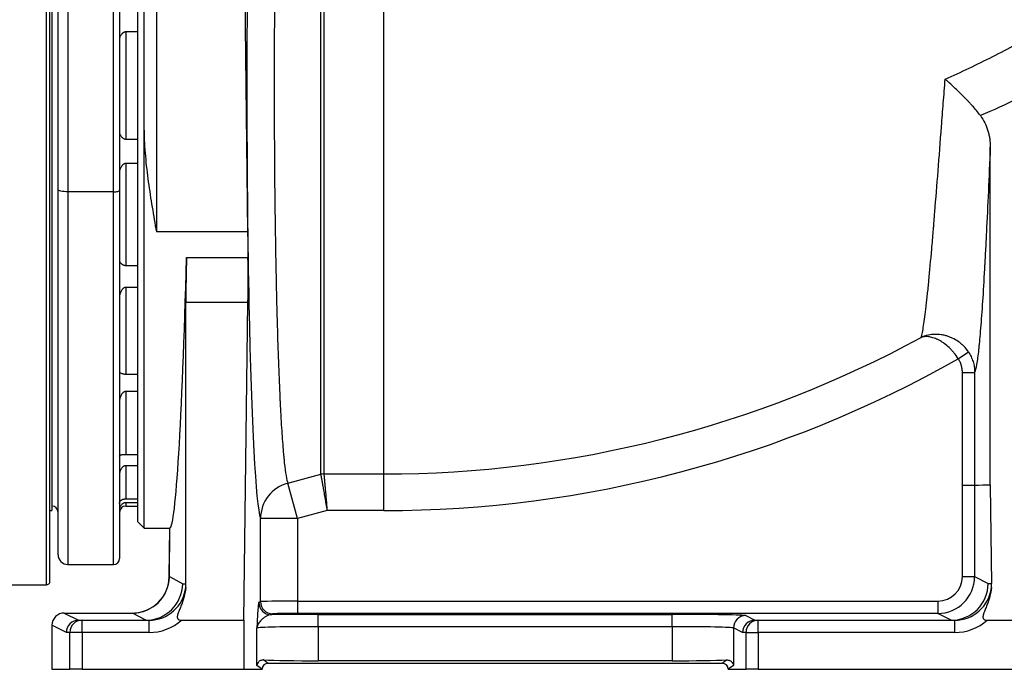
# Model space of a CAD drawing. Header units: millimetres. Extents: x 418 to 3682, y 625 to 3302.
# Tile 12 of 16: x 2380 to 3181, y 625 to 1154. Entities that reach past the tile are written whole.
import ezdxf

# ---------------------------------------------------------------- set-up
doc = ezdxf.new("R2010")
doc.units = ezdxf.units.MM

msp = doc.modelspace()

# ---------------------------------------------------------------- linework, layer by layer
at = {"color": 1, "linetype": 'Continuous', "lineweight": 25}
for p, q in [((2401.33, 1100.25), (2401.33, 1506.75)), ((2624.53, 783.67), (2624.53, 1215.94)), ((2627.12, 1214.68), (2627.12, 784.01)), ((2401.33, 693.75), (2401.33, 1100.25)), ((2418.85, 1013.75), (2418.85, 710.25)), ((2455.85, 710.25), (2455.85, 1013.75)), ((2465.85, 760.54), (2465.85, 757.75))]:
    msp.add_line(p, q, dxfattribs=at)
at = {"color": 7, "linetype": 'Continuous', "lineweight": 25}
for p, q in [((2404.25, 1100.25), (2404.25, 1504.43)), ((2405.85, 1446.25), (2405.85, 1100.25)), ((2675.85, 784), (2675.85, 1401.76)), ((2475.85, 1099.89), (2475.85, 1371.82)), ((2410.85, 1015.53), (2410.85, 1321.15)), ((2418.85, 1319.7), (2418.85, 1013.75)), ((2480.85, 1063.95), (2480.85, 1320.18)), ((2490.85, 1316.88), (2490.85, 981.11)), ((2455.85, 1013.75), (2455.85, 1306.51)), ((2460.85, 1307.62), (2460.85, 1014.86)), ((2561.5, 1271.16), (2565.04, 981.11)), ((2475.85, 1143.91), (2465.85, 1143.91)), ((2465.85, 1143.91), (2465.85, 1056.59)), ((2404.25, 696.07), (2404.25, 1100.25)), ((2405.85, 1100.25), (2405.85, 754.25)), ((2475.85, 744.89), (2475.85, 1099.89)), ((2480.85, 739.89), (2480.85, 1063.95)), ((2465.85, 1056.59), (2475.85, 1056.59)), ((3169.45, 775.21), (3169.45, 1050)), ((2475.85, 1036.8), (2465.85, 1036.8)), ((2465.85, 1036.8), (2465.85, 953.75)), ((2410.85, 718.25), (2410.85, 1015.53)), ((2455.85, 1013.75), (2418.85, 1013.75)), ((2460.85, 1014.86), (2460.85, 925.46)), ((2565.04, 981.11), (2490.85, 981.11)), ((2465.85, 953.75), (2475.85, 953.75)), ((2515.31, 960.1), (2565.33, 960.1)), ((2475.85, 935.9), (2465.85, 935.9)), ((2465.85, 935.9), (2465.85, 865.25)), ((2460.85, 925.46), (2460.85, 828.01)), ((2514.85, 694.54), (2514.85, 923.59)), ((2565.36, 923.59), (2514.85, 923.59)), ((2562.07, 664.89), (2565.36, 923.59)), ((3143.36, 877.84), (3151.65, 883.37)), ((3146.7, 774.9), (3146.73, 866.69)), ((3146.73, 866.69), (3156.72, 866.68)), ((2465.85, 865.25), (2475.85, 865.25)), ((2475.85, 851.09), (2465.85, 851.09)), ((2465.85, 851.09), (2465.85, 799.76)), ((2460.85, 828.01), (2460.85, 757.21)), ((2465.85, 799.76), (2475.85, 799.76)), ((2475.85, 790.66), (2465.85, 790.66)), ((2465.85, 790.66), (2465.85, 763.68)), ((2597.77, 776.46), (2624.53, 783.67)), ((2627.12, 784), (2675.85, 784)), ((2675.85, 754.2), (2675.85, 784)), ((2605.53, 747.67), (2597.77, 776.46)), ((3146.7, 774.9), (3156.69, 774.9)), ((3146.7, 774.88), (3156.69, 774.88)), ((3146.7, 700.38), (3146.7, 774.88)), ((3156.69, 774.88), (3156.69, 700.38)), ((3169.45, 774.58), (3156.69, 774.88)), ((3169.45, 774.58), (3170.47, 694.89)), ((2465.85, 763.68), (2475.85, 763.68)), ((2404.25, 754.25), (2405.85, 754.25)), ((2460.85, 757.21), (2460.85, 719.99)), ((2475.85, 760.54), (2465.85, 760.54)), ((2465.85, 757.75), (2475.85, 757.75)), ((2629.76, 754.2), (2605.53, 747.67)), ((2675.85, 754.2), (2629.76, 754.2)), ((2575.55, 680.06), (2575.55, 747.67)), ((2605.53, 747.67), (2575.55, 747.67)), ((2605.53, 747.67), (2605.53, 680.39)), ((2475.85, 744.89), (2480.85, 739.89)), ((2480.85, 739.89), (2501.7, 739.89)), ((2501.26, 700.37), (2501.7, 739.9)), ((2501.38, 700.34), (2501.89, 739.9)), ((2501.89, 739.9), (2501.7, 739.9)), ((2460.85, 719.99), (2460.85, 715.25)), ((2418.85, 710.25), (2455.85, 710.25)), ((2501.38, 700.34), (2512.22, 694.54)), ((3146.7, 700.38), (3156.69, 700.38)), ((3156.69, 700.38), (3167.68, 694.89)), ((2357.85, 693.75), (2401.33, 693.75)), ((2512.22, 694.54), (2514.85, 694.54)), ((3167.68, 694.89), (3170.47, 694.89)), ((2574.15, 679.36), (2575.55, 680.06)), ((2605.53, 680.39), (2605.53, 670.39)), ((2605.53, 680.39), (3126.7, 680.39)), ((3126.7, 680.39), (3126.7, 670.39)), ((2415.85, 670.74), (2427.55, 664.89)), ((2415.85, 670.74), (2471.29, 670.74)), ((2471.26, 670.72), (2471.29, 670.74)), ((2471.36, 670.72), (2471.26, 670.72)), ((2482.25, 664.89), (2471.36, 670.72)), ((2585.54, 670.06), (2584.15, 669.36)), ((3126.7, 670.39), (2605.53, 670.39)), ((2622.58, 669.6), (2910.5, 669.6)), ((2622.58, 659.6), (2622.58, 669.6)), ((2910.5, 659.6), (2910.5, 669.6)), ((2970.46, 668.59), (2977.86, 664.89)), ((3137.7, 664.89), (3126.7, 670.39)), ((2405.85, 660.75), (2405.85, 624.89)), ((2417.55, 654.89), (2405.85, 660.75)), ((2427.55, 664.89), (2430.35, 664.89)), ((2430.35, 654.89), (2430.35, 664.89)), ((2430.35, 664.89), (2484.86, 664.89)), ((2484.86, 654.89), (2484.86, 664.89)), ((2511.33, 664.89), (2562.07, 664.89)), ((2562.07, 664.89), (2562.07, 624.89)), ((2572.61, 628.12), (2572.61, 658.59)), ((2622.58, 659.6), (2622.58, 631.86)), ((2910.5, 659.6), (2622.58, 659.6)), ((2910.5, 659.6), (2910.5, 631.86)), ((2967.87, 654.89), (2960.47, 658.59)), ((2960.47, 658.59), (2960.47, 628.12)), ((2977.87, 664.89), (2980.66, 664.89)), ((2980.66, 654.89), (2980.66, 664.89)), ((2980.66, 664.89), (3140.48, 664.89)), ((3140.48, 654.89), (3140.48, 664.89)), ((3166.95, 664.89), (3194.74, 664.89)), ((2420.35, 654.89), (2417.55, 654.89)), ((2420.35, 624.89), (2420.35, 654.89)), ((2430.35, 654.89), (2420.35, 654.89)), ((2430.35, 654.89), (2430.35, 624.89)), ((2484.86, 654.89), (2430.35, 654.89)), ((2970.67, 654.89), (2967.87, 654.89)), ((2970.67, 624.89), (2970.67, 654.89)), ((2970.67, 654.89), (2980.66, 654.89)), ((2980.66, 654.89), (2980.66, 624.89)), ((3140.48, 654.89), (2980.66, 654.89)), ((2576.91, 624.9), (2572.61, 628.12)), ((2578.36, 632.56), (2581.91, 629.89)), ((2581.91, 629.89), (2951.17, 629.89)), ((2910.5, 631.86), (2622.58, 631.86)), ((2951.17, 629.89), (2954.72, 632.56)), ((2960.47, 628.12), (2956.16, 624.9)), ((2405.85, 624.89), (2420.35, 624.89)), ((2430.35, 624.89), (2420.35, 624.89)), ((2430.35, 624.89), (2562.07, 624.89)), ((2562.07, 624.89), (2576.91, 624.89)), ((2576.91, 624.9), (2576.91, 624.89)), ((2956.16, 624.9), (2956.16, 624.89)), ((2956.16, 624.89), (2970.67, 624.89)), ((2980.66, 624.89), (2970.67, 624.89)), ((2980.66, 624.89), (3356.35, 624.89))]:
    msp.add_line(p, q, dxfattribs=at)
at = {"color": 7, "linetype": 'Continuous', "lineweight": 25, "flags": 128}
for points in [[(2418.85, 1013.75), (2417.29, 1013.79), (2415.79, 1013.89), (2414.4, 1014.05), (2413.19, 1014.27), (2412.2, 1014.54), (2411.46, 1014.85), (2411, 1015.18), (2410.85, 1015.53)], [(2455.85, 1013.75), (2456.82, 1013.77), (2457.76, 1013.84), (2458.63, 1013.94), (2459.38, 1014.08), (2460, 1014.25), (2460.47, 1014.44), (2460.75, 1014.65), (2460.85, 1014.86)], [(3156.72, 866.68), (3156.72, 846.68), (3156.69, 774.9)], [(3156.69, 774.9), (3159.88, 774.98), (3163.37, 775.06), (3169.45, 775.21)]]:
    msp.add_lwpolyline(points, dxfattribs=at)
at = {"color": 7, "linetype": 'Continuous', "lineweight": 25}
for centre, radius, start, end in [((2675.85, 1699.89), 915.89, 270, 298.52719), ((2675.85, 1699.89), 945.69, 270, 299.62741), ((2627.12, 773.95), 10.06, 89.99867, 104.90264), ((2627.14, 773.93), 10.07, 90.10066, 104.99525), ((2605.55, 747.49), 30, 105.02953, 179.66117), ((2405.85, 752.75), 5, 0, 90), ((2465.85, 752.75), 5, 90, 180), ((2418.85, 718.25), 8, 180, 270), ((2455.85, 715.25), 5, 270, 0), ((2401.33, 696.75), 3, 270, 346.88166), ((2584.16, 679.36), 10, 180.02777, 269.94604), ((2585.55, 680.06), 10, 180.02777, 269.94604), ((2970.47, 658.59), 10, 90.05396, 179.97223), ((2430.35, 654.9), 10, 90.01746, 180.01745), ((2980.67, 654.9), 10, 90.01746, 180.01745)]:
    msp.add_arc(centre, radius, start, end, dxfattribs=at)
for centre, major_axis, ratio, start_param, end_param in [((2576.83, 1099.89), (0, 354.13), 0.034922, 1.156048, 3.037816), ((2576.91, 1099.89), (0, 360), 0.034921, 1.907048, 1.969588), ((2506.1, 1099.89), (4.3, 360), 0.03281, 3.149987, 4.31399), ((2516.59, 940.69), (0.6, 50), 0.03281, 1.172397, 1.920254), ((2563.72, 940.69), (0, 50), 0.034921, 4.363323, 5.11118), ((2471.25, 700.71), (29.62, -4.88), 0.999103, 4.875958, 6.435392), ((2471.37, 700.71), (29.61, 4.9), 0.999118, 4.548286, 6.106575), ((3126.69, 700.4), (26.84, -13.42), 0.999746, 5.176219, 6.746407), ((3126.69, 700.4), (-17.9, 8.95), 0.999239, 2.034627, 3.604814), ((2482.24, 694.89), (7.3, 29.1), 0.999394, 3.387775, 4.946064), ((2484.86, 694.89), (30.03, 0), 0.999104, 4.712389, 6.168922), ((2484.83, 694.89), (21.88, -20.79), 0.988119, 0.651602, 0.753928), ((3137.7, 694.89), (6.89, 29.2), 0.999319, 3.373812, 4.944), ((3140.48, 694.89), (30.03, 0), 0.998985, 4.712389, 6.167004), ((3140.45, 694.89), (21.93, -20.77), 0.98736, 0.648433, 0.764614), ((2471.31, 700.75), (0.08, 30), 0.99931, 3.144797, 3.630181), ((2605.53, 680.04), (30, 0), 0.011637, 1.570796, 3.106686), ((2415.85, 660.74), (-8.95, 4.47), 0.999239, 5.176219, 6.746407), ((2442.93, 685.74), (41.21, -11), 0.247536, 5.535503, 5.536647), ((2622.58, 668.56), (60, 0), 0.017455, 1.570796, 2.26589), ((2605.53, 670.05), (20, 0), 0.017455, 1.570796, 3.106686), ((2910.5, 668.56), (60, 0), 0.017455, 0.034907, 1.570796), ((2427.55, 654.89), (2.3, 9.73), 0.999319, 0.23222, 1.802407), ((2447.56, 654.89), (22.31, -9.24), 0.171573, 2.748741, 2.74935), ((2425.84, 694.89), (63.68, -27.53), 0.187082, 5.874811, 5.875382), ((2484.86, 694.89), (-40.02, 0), 0.999462, 1.570796, 2.293531), ((2622.58, 658.56), (50, 0), 0.020946, 1.570796, 3.106686), ((2910.5, 658.56), (50, 0), 0.020946, 0.034907, 1.570796), ((2977.87, 654.89), (2.3, 9.73), 0.999319, 0.23222, 1.802407), ((2997.88, 654.89), (22.31, -9.24), 0.171573, 2.748741, 2.74935), ((3077.67, 694.89), (66.94, -27.71), 0.171573, 5.890334, 5.890943), ((3140.48, 694.89), (-40.02, 0), 0.999391, 1.570796, 2.293531), ((2581.91, 624.89), (4, -3), 0.999049, 2.214669, 3.784552), ((2622.58, 633.17), (50, 0), 0.026186, 3.627316, 4.712389), ((2910.5, 633.17), (50, 0), 0.026186, 4.712389, 5.797462), ((2951.16, 624.89), (4, 3), 0.999049, 5.640226, 7.210109)]:
    msp.add_ellipse(centre, major_axis=major_axis, ratio=ratio, start_param=start_param, end_param=end_param, dxfattribs=at)
for points, knots in [([(2587.73, 1231.02), (2587.53, 1219.31), (2587.37, 1207.38), (2587.08, 1183.1), (2586.97, 1170.74), (2586.86, 1155.02), (2586.84, 1151.86), (2586.81, 1147.1), (2586.8, 1145.51), (2586.79, 1142.33), (2586.78, 1140.73), (2586.74, 1132.74), (2586.72, 1126.36), (2586.68, 1107.24), (2586.67, 1094.53), (2586.73, 1069.16), (2586.78, 1056.51), (2586.89, 1040.74), (2586.91, 1037.59), (2586.95, 1032.86), (2586.96, 1031.28), (2586.99, 1028.14), (2587, 1026.58), (2587.07, 1018.77), (2587.13, 1012.59), (2587.34, 994.27), (2587.51, 982.34), (2587.89, 959.02), (2588.11, 947.64), (2588.38, 935.15), (2588.41, 933.77), (2588.48, 931.01), (2588.51, 929.64), (2588.61, 925.54), (2588.67, 922.84), (2588.87, 914.83), (2589.01, 909.62), (2589.45, 894.36), (2589.76, 884.67), (2590.43, 866.28), (2590.78, 857.57), (2591.21, 848.34), (2591.25, 847.32), (2591.35, 845.31), (2591.4, 844.32), (2591.54, 841.36), (2591.64, 839.43), (2591.93, 833.77), (2592.13, 830.16), (2592.74, 819.82), (2593.16, 813.57), (2593.81, 805.17), (2594.03, 802.53), (2594.37, 798.82), (2594.48, 797.62), (2594.65, 795.89), (2594.71, 795.33), (2594.82, 794.22), (2594.88, 793.67), (2595.4, 788.88), (2595.87, 785.37), (2596.81, 779.82), (2597.29, 777.77), (2597.77, 776.46)], [0, 0, 0, 0, 0.0625, 0.0625, 0.125, 0.125, 0.140625, 0.140625, 0.148437, 0.148437, 0.15625, 0.15625, 0.1875, 0.1875, 0.25, 0.25, 0.3125, 0.3125, 0.328125, 0.328125, 0.335937, 0.335937, 0.34375, 0.34375, 0.375, 0.375, 0.4375, 0.4375, 0.5, 0.5, 0.507812, 0.507812, 0.515625, 0.515625, 0.53125, 0.53125, 0.5625, 0.5625, 0.625, 0.625, 0.6875, 0.6875, 0.695312, 0.695312, 0.703125, 0.703125, 0.71875, 0.71875, 0.75, 0.75, 0.8125, 0.8125, 0.84375, 0.84375, 0.859375, 0.859375, 0.867187, 0.867187, 0.875, 0.875, 0.9375, 0.9375, 1, 1, 1, 1]), ([(2465.85, 1143.91), (2465.63, 1143.91), (2465.42, 1143.89), (2465.01, 1143.8), (2464.81, 1143.73), (2464.43, 1143.57), (2464.25, 1143.48), (2463.91, 1143.27), (2463.75, 1143.16), (2463.45, 1142.93), (2463.3, 1142.8), (2463.03, 1142.55), (2462.9, 1142.42), (2462.53, 1142.03), (2462.31, 1141.76), (2461.91, 1141.22), (2461.74, 1140.94), (2461.43, 1140.4), (2461.3, 1140.13), (2461.08, 1139.59), (2460.99, 1139.33), (2460.88, 1138.82), (2460.85, 1138.57), (2460.85, 1138.34)], [0, 0, 0, 0, 0.0625, 0.0625, 0.125, 0.125, 0.1875, 0.1875, 0.25, 0.25, 0.3125, 0.3125, 0.375, 0.375, 0.5, 0.5, 0.625, 0.625, 0.75, 0.75, 0.875, 0.875, 1, 1, 1, 1]), ([(3132.72, 1105.45), (3145.78, 1111.27), (3158.67, 1117.4), (3184.14, 1130.27), (3196.7, 1137.02), (3209.07, 1144.07)], [0, 0, 0, 0, 0.5, 0.5, 1, 1, 1, 1]), ([(3113.26, 895.2), (3113.57, 896.29), (3113.88, 897.64), (3114.52, 900.85), (3114.85, 902.7), (3115.84, 909), (3116.52, 914.17), (3117.42, 921.84), (3117.6, 923.44), (3117.87, 925.93), (3117.96, 926.77), (3118.15, 928.48), (3118.24, 929.36), (3118.71, 933.77), (3119.08, 937.5), (3120.23, 949.27), (3121.01, 957.89), (3122.22, 971.9), (3122.64, 976.75), (3123.16, 983.04), (3123.27, 984.31), (3123.48, 986.87), (3123.58, 988.17), (3123.9, 992.07), (3124.12, 994.7), (3125.2, 1008.02), (3126.08, 1019.17), (3127.88, 1042.39), (3128.81, 1054.46), (3130.01, 1070.08), (3130.25, 1073.23), (3130.74, 1079.57), (3130.98, 1082.76), (3131.72, 1092.39), (3132.21, 1098.89), (3132.72, 1105.45)], [0, 0, 0, 0, 0.0625, 0.0625, 0.125, 0.125, 0.25, 0.25, 0.28125, 0.28125, 0.296875, 0.296875, 0.3125, 0.3125, 0.375, 0.375, 0.5, 0.5, 0.5625, 0.5625, 0.578125, 0.578125, 0.59375, 0.59375, 0.625, 0.625, 0.75, 0.75, 0.875, 0.875, 0.90625, 0.90625, 0.9375, 0.9375, 1, 1, 1, 1]), ([(3161.41, 1075.75), (3160.39, 1077.14), (3159.32, 1078.5), (3157.1, 1081.2), (3155.95, 1082.53), (3154.18, 1084.52), (3153.58, 1085.17), (3152.37, 1086.49), (3151.76, 1087.14), (3149.91, 1089.08), (3148.68, 1090.35), (3144.96, 1094.07), (3142.47, 1096.46), (3138.76, 1099.93), (3137.52, 1101.08), (3135.7, 1102.74), (3135.1, 1103.29), (3134.2, 1104.11), (3133.75, 1104.51), (3133.31, 1104.92), (3133.01, 1105.18), (3132.86, 1105.32), (3132.72, 1105.45)], [0, 0, 0, 0, 0.125, 0.125, 0.25, 0.25, 0.3125, 0.3125, 0.375, 0.375, 0.5, 0.5, 0.75, 0.75, 0.875, 0.875, 0.9375, 0.9375, 0.96875, 0.984375, 0.984375, 1, 1, 1, 1]), ([(3161.41, 1075.75), (3162.8, 1073.87), (3163.98, 1071.89), (3165.98, 1067.79), (3166.81, 1065.67), (3167.64, 1062.93), (3167.79, 1062.37), (3168.08, 1061.27), (3168.22, 1060.71), (3168.59, 1059.04), (3168.79, 1057.92), (3169.28, 1054.56), (3169.45, 1052.29), (3169.45, 1050)], [0, 0, 0, 0, 0.25, 0.25, 0.5, 0.5, 0.5625, 0.5625, 0.625, 0.625, 0.75, 0.75, 1, 1, 1, 1]), ([(2460.85, 1062.16), (2460.85, 1061.92), (2460.88, 1061.67), (2460.99, 1061.17), (2461.08, 1060.91), (2461.3, 1060.37), (2461.43, 1060.1), (2461.74, 1059.56), (2461.91, 1059.28), (2462.31, 1058.74), (2462.53, 1058.47), (2463.02, 1057.94), (2463.29, 1057.69), (2463.9, 1057.22), (2464.24, 1057.01), (2464.81, 1056.77), (2465.01, 1056.7), (2465.42, 1056.61), (2465.63, 1056.59), (2465.85, 1056.59)], [0, 0, 0, 0, 0.125, 0.125, 0.25, 0.25, 0.375, 0.375, 0.5, 0.5, 0.625, 0.625, 0.75, 0.75, 0.875, 0.875, 0.9375, 0.9375, 1, 1, 1, 1]), ([(2480.85, 1063.95), (2480.85, 1060.39), (2480.95, 1056.83), (2481.31, 1049.74), (2481.56, 1046.2), (2482.48, 1035.63), (2483.31, 1028.67), (2485.2, 1014.87), (2486.26, 1008.04), (2488.5, 994.49), (2489.67, 987.78), (2490.85, 981.11)], [0, 0, 0, 0, 0.125, 0.125, 0.25, 0.25, 0.5, 0.5, 0.75, 0.75, 1, 1, 1, 1]), ([(3169.45, 1050), (3168.92, 1037.61), (3168.39, 1025.66), (3167.34, 1002.66), (3166.81, 991.62), (3166.02, 975.79), (3165.76, 970.64), (3165.36, 963.09), (3165.23, 960.61), (3165.03, 956.93), (3164.97, 955.72), (3164.83, 953.3), (3164.77, 952.1), (3164.17, 941.39), (3163.64, 932.6), (3162.59, 916.5), (3162.06, 909.18), (3161.27, 899.34), (3161.01, 896.25), (3160.61, 891.91), (3160.47, 890.52), (3160.27, 888.5), (3160.21, 887.84), (3160.07, 886.54), (3160, 885.9), (3159.4, 880.33), (3158.87, 876.3), (3157.8, 870.09), (3157.26, 867.91), (3156.72, 866.68)], [0, 0, 0, 0, 0.125, 0.125, 0.25, 0.25, 0.3125, 0.3125, 0.34375, 0.34375, 0.359375, 0.359375, 0.375, 0.375, 0.5, 0.5, 0.625, 0.625, 0.6875, 0.6875, 0.71875, 0.71875, 0.734375, 0.734375, 0.75, 0.75, 0.875, 0.875, 1, 1, 1, 1]), ([(2465.85, 1036.8), (2465.63, 1036.8), (2465.42, 1036.77), (2465.01, 1036.66), (2464.81, 1036.59), (2464.43, 1036.4), (2464.25, 1036.29), (2463.91, 1036.05), (2463.75, 1035.91), (2463.45, 1035.63), (2463.3, 1035.49), (2463.03, 1035.18), (2462.9, 1035.03), (2462.53, 1034.55), (2462.31, 1034.22), (2461.91, 1033.54), (2461.74, 1033.19), (2461.43, 1032.5), (2461.3, 1032.15), (2461.08, 1031.45), (2460.99, 1031.1), (2460.88, 1030.41), (2460.85, 1030.07), (2460.85, 1029.74)], [0, 0, 0, 0, 0.0625, 0.0625, 0.125, 0.125, 0.1875, 0.1875, 0.25, 0.25, 0.3125, 0.3125, 0.375, 0.375, 0.5, 0.5, 0.625, 0.625, 0.75, 0.75, 0.875, 0.875, 1, 1, 1, 1]), ([(2460.85, 957.29), (2460.85, 957.17), (2460.88, 957.04), (2460.99, 956.77), (2461.08, 956.62), (2461.3, 956.3), (2461.43, 956.14), (2461.74, 955.8), (2461.91, 955.62), (2462.31, 955.26), (2462.53, 955.08), (2462.9, 954.81), (2463.03, 954.72), (2463.3, 954.54), (2463.45, 954.46), (2463.75, 954.29), (2463.91, 954.21), (2464.25, 954.06), (2464.43, 954), (2464.81, 953.88), (2465.01, 953.83), (2465.42, 953.77), (2465.63, 953.75), (2465.85, 953.75)], [0, 0, 0, 0, 0.125, 0.125, 0.25, 0.25, 0.375, 0.375, 0.5, 0.5, 0.625, 0.625, 0.6875, 0.6875, 0.75, 0.75, 0.8125, 0.8125, 0.875, 0.875, 0.9375, 0.9375, 1, 1, 1, 1]), ([(2465.85, 935.9), (2465.63, 935.9), (2465.42, 935.87), (2465.01, 935.76), (2464.81, 935.68), (2464.43, 935.48), (2464.25, 935.36), (2463.91, 935.1), (2463.75, 934.96), (2463.45, 934.67), (2463.3, 934.51), (2463.03, 934.18), (2462.9, 934.02), (2462.53, 933.5), (2462.31, 933.14), (2461.91, 932.4), (2461.74, 932.01), (2461.43, 931.24), (2461.3, 930.84), (2461.08, 930.05), (2460.99, 929.64), (2460.88, 928.84), (2460.85, 928.44), (2460.85, 928.04)], [0, 0, 0, 0, 0.0625, 0.0625, 0.125, 0.125, 0.1875, 0.1875, 0.25, 0.25, 0.3125, 0.3125, 0.375, 0.375, 0.5, 0.5, 0.625, 0.625, 0.75, 0.75, 0.875, 0.875, 1, 1, 1, 1]), ([(3151.65, 883.37), (3150.53, 885.04), (3149.28, 886.57), (3147.21, 888.68), (3146.49, 889.35), (3145.37, 890.3), (3144.98, 890.61), (3144.21, 891.21), (3143.82, 891.5), (3141.84, 892.89), (3140.2, 893.84), (3138.06, 894.83), (3137.63, 895.02), (3136.76, 895.38), (3136.33, 895.55), (3135.03, 896.02), (3134.16, 896.3), (3132.41, 896.77), (3131.54, 896.97), (3129.78, 897.29), (3128.89, 897.41), (3126.27, 897.66), (3124.55, 897.68), (3122.03, 897.5), (3121.19, 897.4), (3119.54, 897.14), (3118.72, 896.98), (3117.11, 896.58), (3116.32, 896.35), (3115.15, 895.96), (3114.77, 895.82), (3114.19, 895.59), (3114.01, 895.52), (3113.72, 895.4), (3113.63, 895.36), (3113.44, 895.28), (3113.35, 895.24), (3113.26, 895.2)], [0, 0, 0, 0, 0.125, 0.125, 0.1875, 0.1875, 0.21875, 0.21875, 0.25, 0.25, 0.375, 0.375, 0.40625, 0.40625, 0.4375, 0.4375, 0.5, 0.5, 0.5625, 0.5625, 0.625, 0.625, 0.75, 0.75, 0.8125, 0.8125, 0.875, 0.875, 0.9375, 0.9375, 0.96875, 0.96875, 0.984375, 0.984375, 0.992188, 0.992188, 1, 1, 1, 1]), ([(3143.36, 877.84), (3142.28, 879.53), (3141.13, 881.13), (3139.29, 883.38), (3138.65, 884.11), (3137.68, 885.16), (3137.35, 885.51), (3136.69, 886.18), (3136.35, 886.5), (3134.68, 888.09), (3133.32, 889.23), (3131.59, 890.5), (3131.25, 890.74), (3130.56, 891.21), (3130.21, 891.44), (3129.18, 892.09), (3128.5, 892.49), (3127.14, 893.22), (3126.46, 893.55), (3125.12, 894.14), (3124.44, 894.41), (3122.48, 895.09), (3121.21, 895.41), (3119.38, 895.69), (3118.78, 895.75), (3117.6, 895.82), (3117.02, 895.81), (3115.89, 895.75), (3115.34, 895.68), (3114.54, 895.54), (3114.28, 895.48), (3113.89, 895.38), (3113.76, 895.35), (3113.57, 895.29), (3113.51, 895.28), (3113.38, 895.24), (3113.32, 895.22), (3113.26, 895.2)], [0, 0, 0, 0, 0.125, 0.125, 0.1875, 0.1875, 0.21875, 0.21875, 0.25, 0.25, 0.375, 0.375, 0.40625, 0.40625, 0.4375, 0.4375, 0.5, 0.5, 0.5625, 0.5625, 0.625, 0.625, 0.75, 0.75, 0.8125, 0.8125, 0.875, 0.875, 0.9375, 0.9375, 0.96875, 0.96875, 0.984375, 0.984375, 0.992188, 0.992188, 1, 1, 1, 1]), ([(3151.65, 883.37), (3152.47, 882.14), (3153.2, 880.86), (3154.46, 878.21), (3154.99, 876.84), (3155.63, 874.72), (3155.82, 874), (3156.15, 872.56), (3156.29, 871.83), (3156.61, 869.64), (3156.72, 868.17), (3156.72, 866.68)], [0, 0, 0, 0, 0.25, 0.25, 0.5, 0.5, 0.625, 0.625, 0.75, 0.75, 1, 1, 1, 1]), ([(3146.73, 866.69), (3146.73, 867.68), (3146.66, 868.66), (3146.37, 870.6), (3146.16, 871.55), (3145.73, 872.97), (3145.57, 873.44), (3145.22, 874.37), (3145.02, 874.82), (3144.39, 876.16), (3143.91, 877.02), (3143.36, 877.84)], [0, 0, 0, 0, 0.25, 0.25, 0.5, 0.5, 0.625, 0.625, 0.75, 0.75, 1, 1, 1, 1]), ([(2461.08, 866.38), (2461.23, 866.34), (2461.43, 866.28), (2461.96, 866.1), (2462.27, 865.98), (2462.84, 865.8), (2463.04, 865.73), (2463.49, 865.6), (2463.73, 865.54), (2464.26, 865.41), (2464.55, 865.36), (2465.02, 865.3), (2465.18, 865.28), (2465.51, 865.26), (2465.68, 865.25), (2465.85, 865.25)], [0, 0, 0, 0, 0.25, 0.25, 0.5, 0.5, 0.625, 0.625, 0.75, 0.75, 0.875, 0.875, 0.9375, 0.9375, 1, 1, 1, 1]), ([(2465.85, 851.09), (2465.63, 851.09), (2465.42, 851.06), (2465.01, 850.95), (2464.81, 850.88), (2464.43, 850.69), (2464.25, 850.57), (2463.91, 850.33), (2463.75, 850.19), (2463.45, 849.91), (2463.3, 849.75), (2463.03, 849.44), (2462.9, 849.28), (2462.53, 848.77), (2462.31, 848.42), (2461.91, 847.68), (2461.74, 847.3), (2461.43, 846.52), (2461.3, 846.12), (2461.08, 845.3), (2460.99, 844.88), (2460.88, 844.04), (2460.85, 843.62), (2460.85, 843.2)], [0, 0, 0, 0, 0.0625, 0.0625, 0.125, 0.125, 0.1875, 0.1875, 0.25, 0.25, 0.3125, 0.3125, 0.375, 0.375, 0.5, 0.5, 0.625, 0.625, 0.75, 0.75, 0.875, 0.875, 1, 1, 1, 1]), ([(2460.85, 798.42), (2460.85, 798.57), (2460.88, 798.7), (2460.99, 798.94), (2461.08, 799.05), (2461.3, 799.24), (2461.43, 799.32), (2461.74, 799.46), (2461.91, 799.52), (2462.31, 799.62), (2462.53, 799.66), (2462.9, 799.7), (2463.03, 799.71), (2463.3, 799.73), (2463.45, 799.74), (2463.75, 799.75), (2463.91, 799.75), (2464.25, 799.76), (2464.43, 799.76), (2464.81, 799.76), (2465.01, 799.76), (2465.42, 799.76), (2465.63, 799.76), (2465.85, 799.76)], [0, 0, 0, 0, 0.125, 0.125, 0.25, 0.25, 0.375, 0.375, 0.5, 0.5, 0.625, 0.625, 0.6875, 0.6875, 0.75, 0.75, 0.8125, 0.8125, 0.875, 0.875, 0.9375, 0.9375, 1, 1, 1, 1]), ([(2465.85, 790.66), (2465.63, 790.66), (2465.42, 790.64), (2465.01, 790.55), (2464.81, 790.48), (2464.43, 790.32), (2464.25, 790.23), (2463.91, 790.02), (2463.75, 789.9), (2463.45, 789.65), (2463.3, 789.52), (2463.03, 789.25), (2462.9, 789.1), (2462.53, 788.66), (2462.31, 788.35), (2461.91, 787.69), (2461.74, 787.34), (2461.43, 786.63), (2461.3, 786.27), (2461.08, 785.51), (2460.99, 785.12), (2460.88, 784.32), (2460.85, 783.92), (2460.85, 783.52)], [0, 0, 0, 0, 0.0625, 0.0625, 0.125, 0.125, 0.1875, 0.1875, 0.25, 0.25, 0.3125, 0.3125, 0.375, 0.375, 0.5, 0.5, 0.625, 0.625, 0.75, 0.75, 0.875, 0.875, 1, 1, 1, 1]), ([(2624.54, 783.66), (2624.57, 783.45), (2624.64, 783.08), (2624.78, 782.29), (2624.83, 781.99), (2624.92, 781.48), (2624.95, 781.3), (2625.02, 780.92), (2625.06, 780.72), (2625.24, 779.67), (2625.41, 778.7), (2625.71, 777.05), (2625.81, 776.47), (2626.03, 775.24), (2626.14, 774.58), (2626.5, 772.57), (2626.76, 771.13), (2627.16, 768.83), (2627.3, 768.04), (2627.59, 766.41), (2627.74, 765.59), (2628.18, 763.07), (2628.49, 761.35), (2628.96, 758.71), (2629.12, 757.81), (2629.36, 756.46), (2629.44, 756.01), (2629.56, 755.33), (2629.6, 755.1), (2629.68, 754.65), (2629.72, 754.42), (2629.76, 754.2)], [0, 0, 0, 0, 0.125, 0.125, 0.1875, 0.1875, 0.21875, 0.21875, 0.25, 0.25, 0.375, 0.375, 0.4375, 0.4375, 0.5, 0.5, 0.625, 0.625, 0.6875, 0.6875, 0.75, 0.75, 0.875, 0.875, 0.9375, 0.9375, 0.96875, 0.96875, 0.984375, 0.984375, 1, 1, 1, 1]), ([(2627.12, 784), (2627.14, 783.79), (2627.17, 783.41), (2627.25, 782.62), (2627.27, 782.31), (2627.32, 781.8), (2627.33, 781.61), (2627.37, 781.23), (2627.39, 781.02), (2627.48, 779.97), (2627.57, 778.99), (2627.71, 777.32), (2627.77, 776.73), (2627.88, 775.48), (2627.93, 774.82), (2628.11, 772.78), (2628.24, 771.32), (2628.45, 769), (2628.52, 768.2), (2628.66, 766.56), (2628.74, 765.72), (2628.96, 763.18), (2629.12, 761.44), (2629.35, 758.76), (2629.43, 757.85), (2629.55, 756.48), (2629.59, 756.03), (2629.65, 755.34), (2629.67, 755.11), (2629.72, 754.66), (2629.74, 754.43), (2629.76, 754.2)], [0, 0, 0, 0, 0.125, 0.125, 0.1875, 0.1875, 0.21875, 0.21875, 0.25, 0.25, 0.375, 0.375, 0.4375, 0.4375, 0.5, 0.5, 0.625, 0.625, 0.6875, 0.6875, 0.75, 0.75, 0.875, 0.875, 0.9375, 0.9375, 0.96875, 0.96875, 0.984375, 0.984375, 1, 1, 1, 1]), ([(2460.85, 759.98), (2460.85, 760.24), (2460.88, 760.49), (2460.99, 760.96), (2461.08, 761.19), (2461.3, 761.62), (2461.43, 761.82), (2461.74, 762.2), (2461.91, 762.37), (2462.31, 762.69), (2462.53, 762.84), (2462.9, 763.04), (2463.03, 763.1), (2463.3, 763.22), (2463.45, 763.28), (2463.75, 763.38), (2463.91, 763.43), (2464.25, 763.51), (2464.43, 763.55), (2464.81, 763.61), (2465.01, 763.64), (2465.42, 763.67), (2465.63, 763.68), (2465.85, 763.68)], [0, 0, 0, 0, 0.125, 0.125, 0.25, 0.25, 0.375, 0.375, 0.5, 0.5, 0.625, 0.625, 0.6875, 0.6875, 0.75, 0.75, 0.8125, 0.8125, 0.875, 0.875, 0.9375, 0.9375, 1, 1, 1, 1]), ([(2465.85, 760.54), (2465.63, 760.54), (2465.42, 760.53), (2465.01, 760.46), (2464.81, 760.41), (2464.43, 760.3), (2464.25, 760.23), (2463.91, 760.07), (2463.75, 759.99), (2463.45, 759.8), (2463.3, 759.7), (2463.03, 759.5), (2462.9, 759.39), (2462.53, 759.05), (2462.31, 758.81), (2461.91, 758.29), (2461.74, 758.02), (2461.43, 757.45), (2461.3, 757.15), (2461.08, 756.53), (2460.99, 756.2), (2460.88, 755.53), (2460.85, 755.19), (2460.85, 754.84)], [0, 0, 0, 0, 0.0625, 0.0625, 0.125, 0.125, 0.1875, 0.1875, 0.25, 0.25, 0.3125, 0.3125, 0.375, 0.375, 0.5, 0.5, 0.625, 0.625, 0.75, 0.75, 0.875, 0.875, 1, 1, 1, 1]), ([(2514.69, 691.47), (2514.44, 688.99), (2513.99, 686.56), (2513.08, 682.96), (2512.73, 681.78), (2511.96, 679.42), (2511.54, 678.25), (2510.64, 675.93), (2510.17, 674.77), (2509.46, 673.04), (2509.22, 672.46), (2508.77, 671.3), (2508.55, 670.71), (2508.26, 669.83), (2508.17, 669.53), (2508.01, 668.93), (2507.95, 668.63), (2507.86, 668.01), (2507.83, 667.7), (2507.86, 667.08), (2507.91, 666.77), (2508.08, 666.34), (2508.15, 666.19), (2508.33, 665.93), (2508.44, 665.81), (2508.68, 665.59), (2508.81, 665.5), (2509.09, 665.33), (2509.24, 665.26), (2509.69, 665.08), (2510.01, 665.01), (2510.67, 664.91), (2511, 664.89), (2511.33, 664.89)], [0, 0, 0, 0, 0.25, 0.25, 0.375, 0.375, 0.5, 0.5, 0.625, 0.625, 0.6875, 0.6875, 0.75, 0.75, 0.78125, 0.78125, 0.8125, 0.8125, 0.84375, 0.84375, 0.875, 0.875, 0.890625, 0.890625, 0.90625, 0.90625, 0.921875, 0.921875, 0.9375, 0.9375, 0.96875, 0.96875, 1, 1, 1, 1]), ([(3170.31, 691.42), (3170.05, 688.94), (3169.61, 686.51), (3168.69, 682.92), (3168.34, 681.74), (3167.57, 679.39), (3167.15, 678.22), (3166.26, 675.9), (3165.78, 674.75), (3165.07, 673.02), (3164.84, 672.44), (3164.38, 671.28), (3164.16, 670.7), (3163.88, 669.81), (3163.79, 669.52), (3163.63, 668.92), (3163.57, 668.62), (3163.48, 668), (3163.45, 667.69), (3163.48, 667.07), (3163.53, 666.76), (3163.71, 666.33), (3163.78, 666.19), (3163.96, 665.93), (3164.06, 665.81), (3164.3, 665.59), (3164.43, 665.5), (3164.71, 665.33), (3164.86, 665.26), (3165.32, 665.08), (3165.64, 665.01), (3166.29, 664.91), (3166.62, 664.89), (3166.95, 664.89)], [0, 0, 0, 0, 0.25, 0.25, 0.375, 0.375, 0.5, 0.5, 0.625, 0.625, 0.6875, 0.6875, 0.75, 0.75, 0.78125, 0.78125, 0.8125, 0.8125, 0.84375, 0.84375, 0.875, 0.875, 0.890625, 0.890625, 0.90625, 0.90625, 0.921875, 0.921875, 0.9375, 0.9375, 0.96875, 0.96875, 1, 1, 1, 1]), ([(2574.15, 679.36), (2574.08, 679.32), (2574.01, 679.1), (2573.87, 678.38), (2573.8, 677.87), (2573.69, 676.93), (2573.66, 676.58), (2573.59, 675.84), (2573.56, 675.45), (2573.46, 674.21), (2573.39, 673.3), (2573.2, 670.37), (2573.08, 668.16), (2572.9, 664.67), (2572.84, 663.47), (2572.72, 661.05), (2572.67, 659.82), (2572.61, 658.59)], [0, 0, 0, 0, 0.125, 0.125, 0.25, 0.25, 0.3125, 0.3125, 0.375, 0.375, 0.5, 0.5, 0.75, 0.75, 0.875, 0.875, 1, 1, 1, 1]), ([(2584.15, 669.36), (2583.44, 669.33), (2582.72, 669.16), (2581.32, 668.66), (2580.63, 668.33), (2579.29, 667.56), (2578.65, 667.13), (2577.43, 666.21), (2576.85, 665.71), (2575.26, 664.18), (2574.4, 663.09), (2573.45, 661.43), (2573.19, 660.87), (2572.9, 660.02), (2572.82, 659.73), (2572.72, 659.31), (2572.68, 659.09), (2572.64, 658.88), (2572.62, 658.74), (2572.61, 658.66), (2572.61, 658.59)], [0, 0, 0, 0, 0.125, 0.125, 0.25, 0.25, 0.375, 0.375, 0.5, 0.5, 0.75, 0.75, 0.875, 0.875, 0.9375, 0.9375, 0.96875, 0.984375, 0.984375, 1, 1, 1, 1]), ([(2578.36, 632.56), (2577.91, 632.58), (2577.48, 632.55), (2576.69, 632.41), (2576.32, 632.31), (2575.63, 632.05), (2575.31, 631.89), (2574.73, 631.53), (2574.46, 631.33), (2573.74, 630.69), (2573.37, 630.21), (2572.97, 629.45), (2572.86, 629.19), (2572.74, 628.79), (2572.7, 628.66), (2572.66, 628.46), (2572.65, 628.39), (2572.62, 628.26), (2572.61, 628.19), (2572.61, 628.12)], [0, 0, 0, 0, 0.125, 0.125, 0.25, 0.25, 0.375, 0.375, 0.5, 0.5, 0.75, 0.75, 0.875, 0.875, 0.9375, 0.9375, 0.96875, 0.96875, 1, 1, 1, 1]), ([(2954.72, 632.56), (2955.17, 632.58), (2955.59, 632.55), (2956.39, 632.41), (2956.76, 632.31), (2957.45, 632.05), (2957.76, 631.89), (2958.35, 631.53), (2958.62, 631.33), (2959.33, 630.69), (2959.7, 630.21), (2960.1, 629.45), (2960.21, 629.19), (2960.34, 628.79), (2960.37, 628.66), (2960.42, 628.46), (2960.43, 628.39), (2960.45, 628.26), (2960.46, 628.19), (2960.47, 628.12)], [0, 0, 0, 0, 0.125, 0.125, 0.25, 0.25, 0.375, 0.375, 0.5, 0.5, 0.75, 0.75, 0.875, 0.875, 0.9375, 0.9375, 0.96875, 0.96875, 1, 1, 1, 1])]:
    msp.add_open_spline(points, degree=3, knots=knots, dxfattribs=at)
for points in [[(3192.25, 1089.78), (3182.07, 1084.92), (3171.79, 1080.24), (3161.41, 1075.75)], [(2624.54, 783.66), (2624.54, 783.66), (2624.53, 783.67), (2624.53, 783.67)], [(2627.12, 784.01), (2627.12, 784.01), (2627.12, 784), (2627.12, 784)], [(3146.7, 774.88), (3146.7, 774.89), (3146.7, 774.9), (3146.7, 774.9)], [(3156.69, 774.9), (3156.69, 774.9), (3156.69, 774.89), (3156.69, 774.88)], [(3169.45, 775.21), (3169.45, 775), (3169.45, 774.79), (3169.45, 774.58)]]:
    msp.add_open_spline(points, degree=3, dxfattribs=at)

doc.saveas('drawing.dxf')
